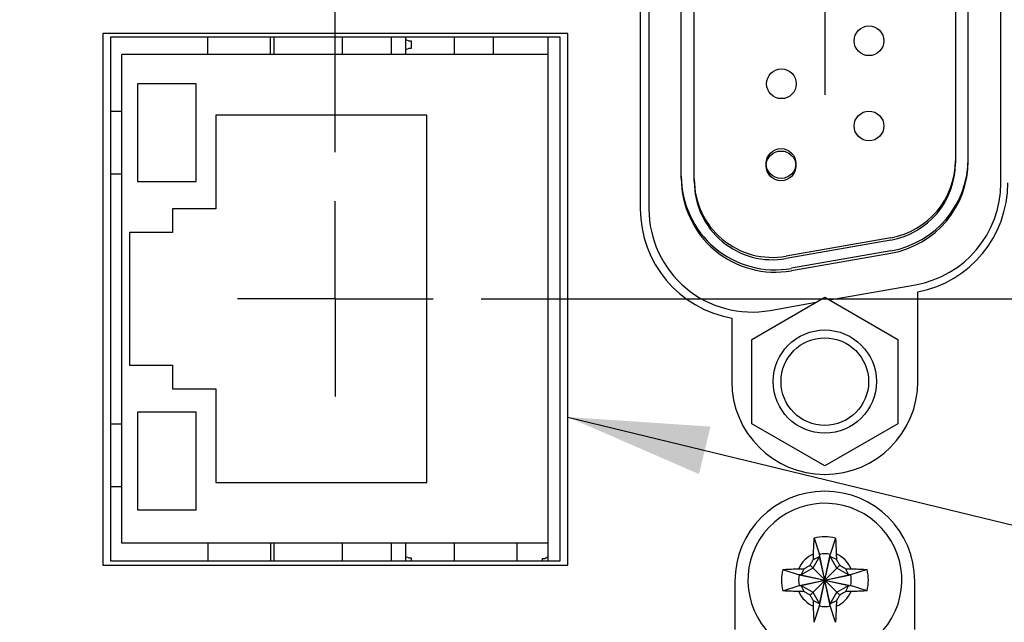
# Model space of a CAD drawing. Header units: inches. Extents: x 0.2 to 16.8, y 0.1 to 10.8.
# Tile 9 of 22: x 8 to 9.2, y 5.7 to 6.5. Entities that reach past the tile are written whole.
import ezdxf

# ---------------------------------------------------------------- set-up
doc = ezdxf.new("R2010")
doc.units = ezdxf.units.IN
doc.header["$LTSCALE"] = 0.935
doc.header["$MEASUREMENT"] = 0
doc.linetypes.add('CENTER', pattern=[0.6, 0.375, -0.075, 0.075, -0.075])
doc.layers.get('0').update_dxf_attribs({"linetype": 'CONTINUOUS'})
for name, color, linetype in [('DEFAULT_1', 7, 'CENTER'), ('DETAIL', 7, 'CONTINUOUS'), ('DIMENSIONS', 7, 'CONTINUOUS')]:
    doc.layers.add(name, color=color, linetype=linetype)
doc.styles.get("Standard").update_dxf_attribs({"font": 'txt', "width": 0.8})
doc.dimstyles.new('DIMSTYLE_1', dxfattribs={"dimtxt": 0.125, "dimasz": 0.18, "dimexe": 0.18, "dimexo": 0.0625, "dimgap": 0.09, "dimtad": 0, "dimtih": 1, "dimtoh": 1, "dimdec": 3, "dimzin": 4, "dimdsep": 46, "dimtxsty": 'STANDARD', "dimblk": '_FILLED', "dimblk1": '_FILLED', "dimblk2": '_FILLED', "dimcen": 0.09, "dimadec": 0, "dimazin": 0, "dimtp": 0.01, "dimtm": 0.01, "dimtfac": 1, "dimtdec": 3, "dimtofl": 0, "dimtmove": 0, "dimatfit": 3, "dimldrblk": '_FILLED', "dimfxl": 1, "dimtolj": 1, "dimtzin": 4, "dimarcsym": 0})

# ---------------------------------------------------------------- blocks, each defined once
blk = doc.blocks.new('*D4')
at = {"layer": 'DIMENSIONS', "color": 2, "linetype": 'CONTINUOUS'}
blk.add_line((6.9186, 4.7041), (6.9186, 8.7257), dxfattribs=at)
at = {"layer": 'DIMENSIONS', "color": 2, "linetype": 'CONTINUOUS', "width": 0.8}
for s, p in [(']', (6.9811, 10.0132)), ('49.38', (6.9811, 9.5132)), ('[', (6.9811, 9.4132)), ('1.944', (6.9811, 8.7882))]:
    blk.add_text(s, height=0.125, rotation=90, dxfattribs=at).set_placement(p)
blk = doc.blocks.new('_FILLED')
at = {"color": 0, "linetype": 'BYBLOCK'}
blk.add_solid([(0, 0), (-1, 0.1736), (-1, -0.1736)], dxfattribs=at)
blk = doc.blocks.new('*D5')
at = {"layer": 'DIMENSIONS', "color": 2, "linetype": 'CONTINUOUS'}
blk.add_line((6.4696, 6.4491), (6.4696, 8.7257), dxfattribs=at)
at = {"layer": 'DIMENSIONS', "color": 2, "linetype": 'CONTINUOUS', "width": 0.8}
for s, p in [(']', (6.5321, 10.0132)), ('60.78', (6.5321, 9.5132)), ('[', (6.5321, 9.4132)), ('2.393', (6.5321, 8.7882))]:
    blk.add_text(s, height=0.125, rotation=90, dxfattribs=at).set_placement(p)
blk = doc.blocks.new('*D9')
at = {"layer": 'DIMENSIONS', "color": 2, "linetype": 'CONTINUOUS'}
blk.add_line((8.3896, 6.3229), (8.3896, 8.7257), dxfattribs=at)
at = {"layer": 'DIMENSIONS', "color": 2, "linetype": 'CONTINUOUS', "width": 0.8}
for s, p in [(']', (8.4521, 9.9132)), ('12.01', (8.4521, 9.4132)), ('[', (8.4521, 9.3132)), ('.473', (8.4521, 8.7882))]:
    blk.add_text(s, height=0.125, rotation=90, dxfattribs=at).set_placement(p)
blk = doc.blocks.new('*D12')
at = {"layer": 'DIMENSIONS', "color": 2, "linetype": 'CONTINUOUS'}
blk.add_line((8.5762, 6.1353), (10.0441, 6.1353), dxfattribs=at)
at = {"layer": 'DIMENSIONS', "color": 2, "linetype": 'CONTINUOUS', "width": 0.8}
for s, p in [('[', (10.7316, 6.0728)), (']', (11.3316, 6.0728)), ('3.040', (10.1066, 6.0728)), ('77.23', (10.8316, 6.0728))]:
    blk.add_text(s, height=0.125, dxfattribs=at).set_placement(p)
blk = doc.blocks.new('*D14')
at = {"layer": 'DIMENSIONS', "color": 2, "linetype": 'CONTINUOUS'}
blk.add_line((9.2032, 6.5215), (10.0441, 6.5215), dxfattribs=at)
at = {"layer": 'DIMENSIONS', "color": 2, "linetype": 'CONTINUOUS', "width": 0.8}
for s, p in [('3.427', (10.1066, 6.459)), ('[', (10.7316, 6.459)), ('87.04', (10.8316, 6.459)), (']', (11.3316, 6.459))]:
    blk.add_text(s, height=0.125, dxfattribs=at).set_placement(p)
blk = doc.blocks.new('*D17')
at = {"layer": 'DIMENSIONS', "color": 2, "linetype": 'CONTINUOUS'}
for p, q in [((9.5573, 6.8105), (9.8272, 7.175)), ((9.8272, 7.175), (10.0441, 7.175)), ((8.6842, 6.8105), (9.5573, 6.8105))]:
    blk.add_line(p, q, dxfattribs=at)
at = {"layer": 'DIMENSIONS', "color": 2, "linetype": 'CONTINUOUS', "width": 0.8}
for s, p in [('[', (10.7316, 7.1125)), (']', (11.3316, 7.1125)), ('3.716', (10.1066, 7.1125)), ('94.38', (10.8316, 7.1125))]:
    blk.add_text(s, height=0.125, dxfattribs=at).set_placement(p)

msp = doc.modelspace()

# ---------------------------------------------------------------- linework, layer by layer
at = {"color": 7, "linetype": 'CONTINUOUS'}
for p, q in [((8.7796, 6.793), (8.7796, 6.2505)), ((8.7906, 6.7925), (8.7906, 6.2505)), ((8.8321, 6.2895), (8.8321, 6.7565)), ((8.8486, 6.2854), (8.8486, 6.7607)), ((9.2406, 6.2833), (9.2406, 6.7597)), ((9.1826, 6.7371), (9.1826, 6.309)), ((9.1991, 6.3119), (9.1991, 6.7341)), ((8.0921, 6.4747), (8.0921, 5.7947)), ((8.6871, 6.4747), (8.0921, 6.4747)), ((8.6871, 5.7947), (8.6871, 6.4747)), ((8.1021, 6.4703), (8.1021, 5.8003)), ((8.6771, 6.4703), (8.1021, 6.4703)), ((8.2266, 6.4478), (8.2266, 6.4703)), ((8.3066, 6.4478), (8.3066, 6.4703)), ((8.3986, 6.4478), (8.3986, 6.4703)), ((8.4796, 6.4478), (8.4796, 6.4703)), ((8.4796, 6.4671), (8.4836, 6.4653)), ((8.4836, 6.4653), (8.4866, 6.4653)), ((8.4866, 6.4653), (8.4866, 6.4558)), ((8.5416, 6.4703), (8.5416, 6.4478)), ((8.592, 6.4478), (8.592, 6.4703)), ((8.6616, 5.8003), (8.6616, 6.4703)), ((8.6771, 5.8003), (8.6771, 6.4703)), ((8.1166, 5.8228), (8.1166, 6.4478)), ((8.6616, 6.4478), (8.1166, 6.4478)), ((8.4836, 6.4558), (8.4796, 6.4541)), ((8.4866, 6.4558), (8.4836, 6.4558)), ((8.1366, 6.4103), (8.1366, 6.2853)), ((8.2116, 6.4103), (8.1366, 6.4103)), ((8.2116, 6.2853), (8.2116, 6.4103)), ((8.1021, 6.3753), (8.1166, 6.3753)), ((8.2366, 6.3703), (8.2366, 6.2503)), ((8.5066, 6.3703), (8.2366, 6.3703)), ((8.5066, 5.9003), (8.5066, 6.3703)), ((8.1021, 6.2953), (8.1166, 6.2953)), ((8.1366, 6.2853), (8.2116, 6.2853)), ((8.1816, 6.2503), (8.1816, 6.2203)), ((8.2366, 6.2503), (8.1816, 6.2503)), ((8.1266, 6.2203), (8.1266, 6.0503)), ((8.1816, 6.2203), (8.1266, 6.2203)), ((9.1, 6.2135), (8.966, 6.1899)), ((9.1, 6.2105), (8.966, 6.1869)), ((9.1, 6.1967), (8.973, 6.1744)), ((8.973, 6.1714), (9.1, 6.1937)), ((9.0218, 6.134), (9.1316, 6.1533)), ((8.9221, 6.0835), (9.0156, 6.1375)), ((9.0156, 6.1375), (9.1091, 6.0835)), ((9.1346, 6.0297), (9.1346, 6.1442)), ((8.9456, 6.1205), (9.0042, 6.1309)), ((8.8966, 6.1107), (8.8966, 6.0297)), ((8.9221, 5.9756), (8.9221, 6.0835)), ((9.1091, 6.0835), (9.1091, 5.9756)), ((8.1266, 6.0503), (8.1816, 6.0503)), ((8.1816, 6.0503), (8.1816, 6.0203)), ((8.1816, 6.0203), (8.2366, 6.0203)), ((8.2366, 6.0203), (8.2366, 5.9003)), ((8.1366, 5.9903), (8.1366, 5.8653)), ((8.2116, 5.9903), (8.1366, 5.9903)), ((8.2116, 5.8653), (8.2116, 5.9903)), ((8.1021, 5.9753), (8.1166, 5.9753)), ((9.0156, 5.9216), (8.9221, 5.9756)), ((9.1091, 5.9756), (9.0156, 5.9216)), ((8.1021, 5.8953), (8.1166, 5.8953)), ((8.2366, 5.9003), (8.5066, 5.9003)), ((8.1366, 5.8653), (8.2116, 5.8653)), ((8.6616, 5.8228), (8.1166, 5.8228)), ((8.2266, 5.8228), (8.2266, 5.8003)), ((8.3066, 5.8228), (8.3066, 5.8003)), ((8.3986, 5.8003), (8.3986, 5.8228)), ((8.4796, 5.8003), (8.4796, 5.8228)), ((8.5416, 5.8228), (8.5416, 5.8003)), ((8.6216, 5.8228), (8.6216, 5.8003)), ((9.0021, 5.8293), (9.0088, 5.8083)), ((9.0293, 5.8293), (9.0226, 5.8083)), ((8.4796, 5.8056), (8.4836, 5.8038)), ((8.6576, 5.8031), (8.6616, 5.8056)), ((9.0088, 5.8056), (9.0003, 5.7908)), ((9.001, 5.8017), (9.0088, 5.8056)), ((9.0088, 5.8083), (9.0088, 5.8056)), ((9.0088, 5.7424), (9.0226, 5.8083)), ((9.0226, 5.7424), (9.0088, 5.8083)), ((9.0088, 5.7452), (9.0226, 5.8056)), ((9.0226, 5.7452), (9.0088, 5.8056)), ((9.0226, 5.8056), (9.0226, 5.8083)), ((9.0304, 5.8017), (9.0226, 5.8056)), ((9.0311, 5.7908), (9.0226, 5.8056)), ((8.0921, 5.7947), (8.6871, 5.7947)), ((8.1021, 5.8003), (8.6771, 5.8003)), ((8.4836, 5.8038), (8.4866, 5.8038)), ((8.4866, 5.8038), (8.4866, 5.8003)), ((8.6546, 5.8031), (8.6576, 5.8031)), ((8.6546, 5.8003), (8.6546, 5.8031)), ((8.9967, 5.7564), (9.0347, 5.7944)), ((8.9967, 5.7944), (9.0347, 5.7564)), ((8.9618, 5.789), (8.9828, 5.7823)), ((8.9828, 5.7685), (9.0486, 5.7823)), ((8.9855, 5.7823), (8.9828, 5.7823)), ((8.9828, 5.7823), (9.0486, 5.7685)), ((9.0003, 5.7908), (8.9855, 5.7823)), ((8.9855, 5.7823), (8.9893, 5.7901)), ((8.9855, 5.7685), (9.0459, 5.7823)), ((8.9855, 5.7823), (9.0459, 5.7685)), ((9.0459, 5.7823), (9.0311, 5.7908)), ((9.0421, 5.7901), (9.0459, 5.7823)), ((9.0486, 5.7823), (9.0459, 5.7823)), ((9.0696, 5.789), (9.0486, 5.7823)), ((8.9006, 5.7742), (8.9006, 5.7122)), ((8.9618, 5.7618), (8.9828, 5.7685)), ((8.9828, 5.7685), (8.9855, 5.7685)), ((8.9855, 5.7685), (9.0003, 5.76)), ((8.9893, 5.7607), (8.9855, 5.7685)), ((9.0311, 5.76), (9.0459, 5.7685)), ((9.0459, 5.7685), (9.0421, 5.7607)), ((9.0459, 5.7685), (9.0486, 5.7685)), ((9.0696, 5.7618), (9.0486, 5.7685)), ((9.1306, 5.7122), (9.1306, 5.7742)), ((9.0003, 5.76), (9.0088, 5.7452)), ((9.0226, 5.7452), (9.0311, 5.76)), ((9.0088, 5.7452), (9.001, 5.749)), ((9.0021, 5.7215), (9.0088, 5.7424)), ((9.0088, 5.7452), (9.0088, 5.7424)), ((9.0304, 5.749), (9.0226, 5.7452)), ((9.0226, 5.7424), (9.0226, 5.7452)), ((9.0293, 5.7215), (9.0226, 5.7424))]:
    msp.add_line(p, q, dxfattribs=at)
at = {"color": 3, "linetype": 'CONTINUOUS'}
for p, q in [((8.3116, 6.4478), (8.3116, 6.4703)), ((8.4616, 6.4478), (8.4616, 6.4703)), ((8.3116, 5.8003), (8.3116, 5.8228)), ((8.4616, 5.8003), (8.4616, 5.8228))]:
    msp.add_line(p, q, dxfattribs=at)
at = {"color": 7, "linetype": 'CONTINUOUS'}
for centre, radius in [((9.0721, 6.4655), 0.019), ((8.9601, 6.4105), 0.019), ((9.0721, 6.3565), 0.019), ((8.9596, 6.3085), 0.019), ((8.9596, 6.3055), 0.019), ((9.0156, 6.0295), 0.066), ((9.0156, 6.0295), 0.056)]:
    msp.add_circle(centre, radius, dxfattribs=at)
for centre, radius, start, end in [((9.0791, 6.3149), 0.12, 280, 360), ((9.0826, 6.312), 0.1, 280, 360), ((9.0791, 6.3119), 0.12, 280, 360), ((9.0826, 6.309), 0.1, 280, 360), ((8.9521, 6.2925), 0.12, 180, 280), ((8.9521, 6.2895), 0.12, 180, 280), ((8.9486, 6.2884), 0.1, 180, 280), ((8.9486, 6.2854), 0.1, 180, 280), ((9.1086, 6.2833), 0.132, 280, 360), ((9.1076, 6.2836), 0.142, 280.961, 360), ((8.9216, 6.2505), 0.142, 180, 259.8599), ((8.9226, 6.2505), 0.132, 180, 280), ((9.0156, 6.0297), 0.119, 180, 360), ((9.0156, 5.7742), 0.115, 0, 180), ((9.0157, 5.7754), 0.0984, 235.936, 231.2763), ((9.0157, 5.7754), 0.0556, 75.8131, 104.1869), ((9.0157, 5.7754), 0.0365, 113.4465, 156.5535), ((9.0157, 5.7754), 0.0337, 78.1893, 101.8107), ((9.0157, 5.7754), 0.0365, 23.4465, 66.5535), ((9.0157, 5.7754), 0.0556, 165.8131, 194.1869), ((9.0157, 5.7754), 0.0337, 168.1893, 191.8107), ((9.0157, 5.7754), 0.0337, 348.1893, 11.8107), ((9.0157, 5.7754), 0.0556, 345.8131, 14.1869), ((9.0157, 5.7754), 0.0365, 203.4465, 246.5535), ((9.0157, 5.7754), 0.0365, 293.4465, 336.5535), ((9.0157, 5.7754), 0.0337, 258.1893, 281.8107)]:
    msp.add_arc(centre, radius, start, end, dxfattribs=at)
for points, knots in [([(9.0012, 5.8089), (9.0012, 5.81), (9.0013, 5.8124), (9.0014, 5.8161), (9.0016, 5.8202), (9.0018, 5.8246), (9.002, 5.8277), (9.0021, 5.8293)], [0, 0, 0, 0, 0.164593, 0.344944, 0.544143, 0.763892, 1, 1, 1, 1]), ([(9.0293, 5.8293), (9.0294, 5.8277), (9.0296, 5.8247), (9.0298, 5.8202), (9.03, 5.8161), (9.0301, 5.8124), (9.0302, 5.81), (9.0302, 5.8089)], [0, 0, 0, 0, 0.230841, 0.450959, 0.652178, 0.834321, 1, 1, 1, 1]), ([(9.001, 5.8017), (9.001, 5.8025), (9.001, 5.804), (9.0011, 5.8064), (9.0011, 5.808), (9.0012, 5.8089)], [0, 0, 0, 0, 0.305121, 0.637079, 1, 1, 1, 1]), ([(9.0302, 5.8089), (9.0303, 5.808), (9.0303, 5.8064), (9.0304, 5.804), (9.0304, 5.8025), (9.0304, 5.8017)], [0, 0, 0, 0, 0.362444, 0.69479, 1, 1, 1, 1]), ([(8.9893, 5.7901), (8.9899, 5.7905), (8.9912, 5.7912), (8.993, 5.7923), (8.9949, 5.7933), (8.9961, 5.794), (8.9967, 5.7944)], [0, 0, 0, 0, 0.250892, 0.501856, 0.751823, 1, 1, 1, 1]), ([(8.9967, 5.7944), (8.997, 5.795), (8.9978, 5.7962), (8.9988, 5.7981), (8.9999, 5.7999), (9.0006, 5.8011), (9.001, 5.8017)], [0, 0, 0, 0, 0.249089, 0.499407, 0.750091, 1, 1, 1, 1]), ([(9.0304, 5.8017), (9.0308, 5.8011), (9.0315, 5.7999), (9.0326, 5.7981), (9.0337, 5.7962), (9.0344, 5.795), (9.0347, 5.7944)], [0, 0, 0, 0, 0.25105, 0.502031, 0.751928, 1, 1, 1, 1]), ([(9.0347, 5.7944), (9.0353, 5.794), (9.0366, 5.7933), (9.0384, 5.7923), (9.0402, 5.7912), (9.0415, 5.7905), (9.0421, 5.7901)], [0, 0, 0, 0, 0.249089, 0.499407, 0.750091, 1, 1, 1, 1]), ([(8.9618, 5.789), (8.9633, 5.7891), (8.9664, 5.7893), (8.9708, 5.7895), (8.9749, 5.7897), (8.9787, 5.7898), (8.981, 5.7899), (8.9822, 5.7899)], [0, 0, 0, 0, 0.230842, 0.450959, 0.652177, 0.83432, 1, 1, 1, 1]), ([(8.9822, 5.7899), (8.983, 5.7899), (8.9847, 5.79), (8.9871, 5.79), (8.9886, 5.7901), (8.9893, 5.7901)], [0, 0, 0, 0, 0.362391, 0.694765, 1, 1, 1, 1]), ([(9.0421, 5.7901), (9.0428, 5.7901), (9.0443, 5.79), (9.0467, 5.79), (9.0484, 5.7899), (9.0492, 5.7899)], [0, 0, 0, 0, 0.305121, 0.637079, 1, 1, 1, 1]), ([(9.0492, 5.7899), (9.0504, 5.7899), (9.0527, 5.7898), (9.0564, 5.7897), (9.0605, 5.7895), (9.0649, 5.7893), (9.068, 5.7891), (9.0696, 5.789)], [0, 0, 0, 0, 0.164593, 0.344944, 0.544143, 0.763892, 1, 1, 1, 1]), ([(8.9822, 5.7608), (8.9811, 5.7609), (8.9787, 5.7609), (8.975, 5.7611), (8.9709, 5.7612), (8.9665, 5.7615), (8.9634, 5.7616), (8.9618, 5.7618)], [0, 0, 0, 0, 0.164593, 0.344944, 0.544143, 0.763892, 1, 1, 1, 1]), ([(8.9893, 5.7607), (8.9886, 5.7607), (8.9871, 5.7607), (8.9847, 5.7608), (8.983, 5.7608), (8.9822, 5.7608)], [0, 0, 0, 0, 0.305121, 0.637079, 1, 1, 1, 1]), ([(8.9967, 5.7564), (8.9961, 5.7567), (8.9948, 5.7574), (8.993, 5.7585), (8.9912, 5.7596), (8.9899, 5.7603), (8.9893, 5.7607)], [0, 0, 0, 0, 0.249176, 0.499553, 0.750223, 1, 1, 1, 1]), ([(9.001, 5.749), (9.0006, 5.7496), (8.9999, 5.7509), (8.9988, 5.7527), (8.9978, 5.7545), (8.997, 5.7558), (8.9967, 5.7564)], [0, 0, 0, 0, 0.251028, 0.502007, 0.751913, 1, 1, 1, 1]), ([(9.0347, 5.7564), (9.0344, 5.7558), (9.0336, 5.7545), (9.0326, 5.7527), (9.0315, 5.7509), (9.0308, 5.7496), (9.0304, 5.749)], [0, 0, 0, 0, 0.249176, 0.499553, 0.750223, 1, 1, 1, 1]), ([(9.0421, 5.7607), (9.0415, 5.7603), (9.0402, 5.7596), (9.0384, 5.7585), (9.0365, 5.7574), (9.0353, 5.7567), (9.0347, 5.7564)], [0, 0, 0, 0, 0.251028, 0.502007, 0.751913, 1, 1, 1, 1]), ([(9.0492, 5.7608), (9.0484, 5.7608), (9.0467, 5.7608), (9.0443, 5.7607), (9.0428, 5.7607), (9.0421, 5.7607)], [0, 0, 0, 0, 0.36239, 0.694765, 1, 1, 1, 1]), ([(9.0696, 5.7618), (9.0681, 5.7617), (9.065, 5.7615), (9.0606, 5.7612), (9.0565, 5.7611), (9.0527, 5.7609), (9.0504, 5.7609), (9.0492, 5.7608)], [0, 0, 0, 0, 0.230842, 0.450959, 0.652177, 0.83432, 1, 1, 1, 1]), ([(9.0012, 5.7419), (9.0011, 5.7427), (9.0011, 5.7444), (9.001, 5.7468), (9.001, 5.7483), (9.001, 5.749)], [0, 0, 0, 0, 0.36239, 0.694765, 1, 1, 1, 1]), ([(9.0304, 5.749), (9.0304, 5.7483), (9.0304, 5.7468), (9.0303, 5.7444), (9.0303, 5.7427), (9.0302, 5.7419)], [0, 0, 0, 0, 0.305121, 0.637078, 1, 1, 1, 1]), ([(9.0021, 5.7215), (9.002, 5.723), (9.0018, 5.7261), (9.0016, 5.7305), (9.0014, 5.7346), (9.0013, 5.7384), (9.0012, 5.7407), (9.0012, 5.7419)], [0, 0, 0, 0, 0.230842, 0.450959, 0.652177, 0.83432, 1, 1, 1, 1]), ([(9.0302, 5.7419), (9.0302, 5.7407), (9.0301, 5.7384), (9.03, 5.7347), (9.0298, 5.7306), (9.0296, 5.7262), (9.0294, 5.7231), (9.0293, 5.7215)], [0, 0, 0, 0, 0.164593, 0.344944, 0.544143, 0.763892, 1, 1, 1, 1])]:
    msp.add_open_spline(points, degree=3, knots=knots, dxfattribs=at)
at = {"layer": 'DEFAULT_1', "color": 7, "linetype": 'CENTER'}
for p, q in [((9.0156, 6.5215), (9.0156, 6.3964)), ((8.3896, 6.1353), (8.3896, 6.2604)), ((8.3896, 6.1353), (8.2645, 6.1353)), ((8.3896, 6.1353), (8.3896, 6.0102)), ((8.3896, 6.1353), (8.5147, 6.1353))]:
    msp.add_line(p, q, dxfattribs=at)
at = {"layer": 'DETAIL', "color": 2, "linetype": 'CONTINUOUS'}
msp.add_line((8.6871, 5.984), (10.1066, 5.6392), dxfattribs=at)
msp.add_solid([(8.8694, 5.9719), (8.6871, 5.984), (8.8547, 5.9111)], dxfattribs=at)

# ---------------------------------------------------------------- dimensions: what is measured, and where the dimension line sits
at = {"layer": 'DIMENSIONS', "color": 2, "linetype": 'CONTINUOUS'}
for feature_location, offset, dtype, origin, picture, middle in [((6.4696, 6.4491), (0, 2.2766), 1, (8.8626, 6.3866), '*D5', (6.4696, 9.4507)), ((6.9186, 4.7041), (0, 4.0216), 1, (8.8626, 4.6416), '*D4', (6.9186, 9.4507)), ((8.3896, 6.3229), (0, 2.4029), 1, (8.8626, 6.2604), '*D9', (8.3896, 9.4007)), ((8.6842, 6.8105), (1.36, 0.3645), 0, (8.6217, 3.0948), '*D17', (10.7691, 7.175)), ((9.2032, 6.5215), (0.8409, 0), 0, (9.1407, 3.0948), '*D14', (10.7691, 6.5215)), ((8.57618, 6.13526), (1.46797, 0), 0, (8.26455, 3.09482), '*D12', (10.76915, 6.13526))]:
    dim = msp.add_ordinate_dim(feature_location=feature_location, offset=offset, dtype=dtype, origin=origin, dimstyle='DIMSTYLE_1', dxfattribs=at)
    dim.commit()
    dim.dimension.update_dxf_attribs({"geometry": picture, "text_midpoint": middle})

doc.saveas('drawing.dxf')
